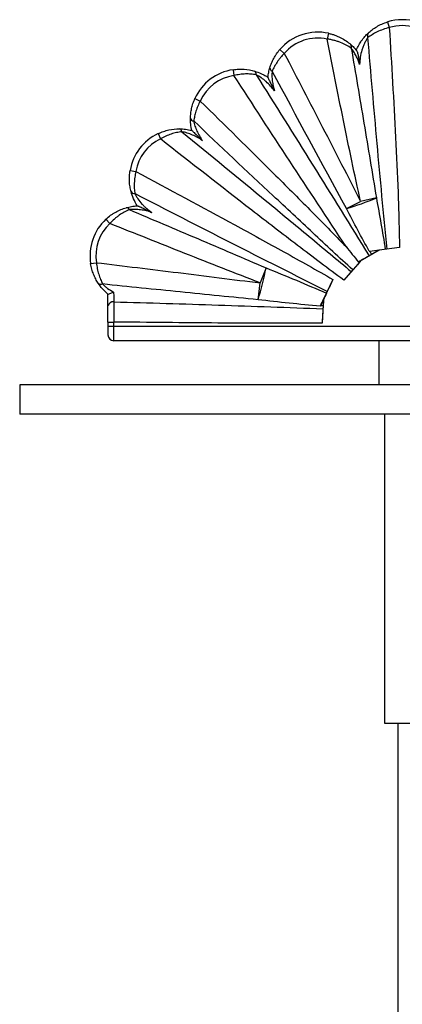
# Paper-space layout '_Izquierda' of a CAD drawing. Header units: millimetres. Extents: x 580 to 1680, y -627 to 712.
# Tile 3 of 10: x 580 to 710, y 377 to 712. Entities that reach past the tile are written whole.
import ezdxf

# ---------------------------------------------------------------- set-up
doc = ezdxf.new("R2010")
doc.units = ezdxf.units.MM

psp = doc.layouts.new('_Izquierda')

# ---------------------------------------------------------------- linework, layer by layer
at = {"color": 7, "linetype": 'Continuous', "lineweight": 25}
for p, q in [((704.99, 710.95), (705.58, 709.04)), ((684.92, 707.08), (684.49, 705.13)), ((668.39, 701.55), (669.91, 700.25)), ((652.5, 694.71), (652.8, 692.73)), ((639.52, 684.87), (641.35, 684.05)), ((627, 672.97), (627.85, 671.16)), ((617.51, 660.46), (619.48, 660.12)), ((691.05, 647.47), (695.84, 649.9)), ((701.19, 651.1), (695.84, 649.9)), ((609.28, 643.87), (610.65, 642.41)), ((702.17, 633.4), (695.65, 629.6)), ((698.8, 632.96), (698.97, 632.98)), ((702.17, 633.4), (702.16, 633.4)), ((709.02, 634.28), (702.17, 633.4)), ((695.73, 629.52), (690.13, 623.16)), ((695.65, 629.6), (695.73, 629.52)), ((604.09, 628.76), (606.07, 629.08)), ((663.71, 627.33), (661.72, 622.19)), ((686.43, 623.39), (683.26, 616.64)), ((660.98, 616.5), (661.72, 622.19)), ((610, 614.41), (610, 618.38)), ((683.26, 616.64), (682.73, 608.53)), ((683.26, 616.64), (683.26, 616.64)), ((682.24, 614.47), (682.14, 614.26)), ((610, 608.91), (612, 608.91)), ((610, 608.91), (610, 604.54)), ((610, 607.54), (810, 607.54)), ((612, 602.54), (612, 608.91)), ((805, 602.54), (612, 602.54)), ((702, 602.54), (702, 587.54)), ((1680, 587.54), (580, 587.54)), ((580, 587.54), (580, 577.54)), ((1680, 577.54), (580, 577.54)), ((704, 577.54), (704, 472.54)), ((704, 472.54), (716, 472.54)), ((708.5, 472.54), (708.5, -527.46))]:
    psp.add_line(p, q, dxfattribs=at)
for centre, radius, start, end in [((710, 694.71), 17, 72.8404, 107.1481), ((681.29, 690.47), 17, 77.6476, 139.3394), ((699.49, 706.3), 1.37, 140.2849, 210.1433), ((710, 694.71), 15, 72.8404, 107.1481), ((681.29, 690.47), 15, 77.6476, 139.3394), ((691.65, 702.53), 1.11, 332.8387, 39.5262), ((655.03, 677.9), 17, 98.5435, 155.7908), ((659.2, 693.23), 1.15, 348.2382, 58.174), ((666.22, 695.35), 1.21, 177.9903, 248.8035), ((655.03, 677.9), 15, 98.5435, 155.7908), ((639.24, 678.52), 1.25, 193.6427, 265.0715), ((634.27, 657.6), 17, 115.3145, 170.3342), ((633.97, 673.54), 1.12, 3.6872, 72.9898), ((634.27, 657.6), 15, 115.3145, 170.3342), ((618.96, 653.81), 1.26, 206.2968, 277.1766), ((658.35, 754.84), 112.25, 286.9371, 292.4363), ((616.22, 646.67), 1.1, 23.8981, 92.7631), ((620.88, 631.44), 17, 133.005, 189.0675), ((620.88, 631.44), 15, 133.005, 189.0675), ((555.16, 648.93), 110.68, 342.9625, 348.749), ((607.61, 623.03), 1.31, 223.7247, 295.1744), ((611.74, 614.02), 1.78, 81.1028, 167.3943), ((612, 604.54), 2, 180, 270)]:
    psp.add_arc(centre, radius, start, end, dxfattribs=at)
for points, knots in [([(698.44, 707.18), (698.84, 707.55), (699.28, 707.92), (700.25, 708.65), (700.77, 709), (701.87, 709.66), (702.47, 709.97), (703.69, 710.51), (704.33, 710.75), (704.99, 710.95)], [0, 0, 0, 0, 0.25, 0.25, 0.5, 0.5, 0.75, 0.75, 1, 1, 1, 1]), ([(684.92, 707.08), (685.3, 707), (685.67, 706.9), (686.39, 706.69), (686.75, 706.57), (687.45, 706.32), (687.79, 706.18), (688.47, 705.89), (688.8, 705.73), (689.76, 705.23), (690.36, 704.86), (691.49, 704.09), (692.02, 703.68), (692.51, 703.24)], [0, 0, 0, 0, 0.125, 0.125, 0.25, 0.25, 0.375, 0.375, 0.5, 0.5, 0.75, 0.75, 1, 1, 1, 1]), ([(694.35, 701.35), (694.6, 701.93), (694.87, 702.5), (695.49, 703.59), (695.82, 704.12), (696.36, 704.86), (696.54, 705.1), (696.92, 705.57), (697.11, 705.8), (697.69, 706.45), (698.07, 706.83), (698.44, 707.18)], [0, 0, 0, 0, 0.25, 0.25, 0.5, 0.5, 0.625, 0.625, 0.75, 0.75, 1, 1, 1, 1]), ([(705.58, 709.04), (704.85, 708.86), (704.14, 708.63), (702.78, 708.13), (702.11, 707.85), (700.88, 707.25), (700.31, 706.93), (699.23, 706.28), (698.75, 705.94), (698.31, 705.62)], [0, 0, 0, 0, 0.25, 0.25, 0.5, 0.5, 0.75, 0.75, 1, 1, 1, 1]), ([(705.58, 709.04), (705.97, 702.82), (706.35, 696.59), (707.06, 684.14), (707.41, 677.91), (708.03, 665.45), (708.32, 659.22), (708.67, 649.87), (708.77, 646.75), (708.93, 640.52), (709, 637.4), (709.02, 634.28)], [0, 0, 0, 0, 0.25, 0.25, 0.5, 0.5, 0.75, 0.75, 0.875, 0.875, 1, 1, 1, 1]), ([(692.64, 702.02), (692.12, 702.39), (691.56, 702.74), (690.35, 703.38), (689.7, 703.68), (688.66, 704.09), (688.3, 704.22), (687.58, 704.45), (687.21, 704.56), (686.45, 704.76), (686.07, 704.85), (685.29, 705), (684.89, 705.07), (684.49, 705.13)], [0, 0, 0, 0, 0.25, 0.25, 0.5, 0.5, 0.625, 0.625, 0.75, 0.75, 0.875, 0.875, 1, 1, 1, 1]), ([(695.84, 649.9), (694.81, 654.49), (693.83, 659.08), (691.88, 668.27), (690.93, 672.88), (688.12, 686.69), (686.29, 695.9), (684.49, 705.13)], [0, 0, 0, 0, 0.25, 0.25, 0.5, 0.5, 1, 1, 1, 1]), ([(692.51, 703.24), (692.84, 702.95), (693.17, 702.64), (693.83, 701.96), (694.15, 701.59), (694.47, 701.21)], [0, 0, 0, 0, 0.5, 0.5, 1, 1, 1, 1]), ([(698.31, 705.62), (698.11, 705.34), (697.9, 705.04), (697.51, 704.39), (697.31, 704.03), (696.96, 703.3), (696.8, 702.93), (696.5, 702.16), (696.37, 701.77), (696.02, 700.58), (695.85, 699.78), (695.6, 698.15), (695.53, 697.33), (695.51, 696.5)], [0, 0, 0, 0, 0.125, 0.125, 0.25, 0.25, 0.375, 0.375, 0.5, 0.5, 0.75, 0.75, 1, 1, 1, 1]), ([(704.82, 633.73), (704.22, 639.72), (703.65, 645.7), (702.53, 657.68), (701.98, 663.67), (700.37, 681.64), (699.33, 693.63), (698.31, 705.62)], [0, 0, 0, 0, 0.25, 0.25, 0.5, 0.5, 1, 1, 1, 1]), ([(665.01, 695.39), (665.17, 695.92), (665.36, 696.45), (665.79, 697.5), (666.04, 698.02), (666.47, 698.81), (666.62, 699.07), (666.93, 699.58), (667.1, 699.84), (667.61, 700.59), (667.98, 701.08), (668.39, 701.55)], [0, 0, 0, 0, 0.25, 0.25, 0.5, 0.5, 0.625, 0.625, 0.75, 0.75, 1, 1, 1, 1]), ([(669.91, 700.25), (669.44, 699.78), (669.01, 699.3), (668.4, 698.56), (668.2, 698.31), (667.83, 697.8), (667.64, 697.55), (667.12, 696.78), (666.81, 696.26), (666.25, 695.24), (666, 694.73), (665.78, 694.22)], [0, 0, 0, 0, 0.25, 0.25, 0.375, 0.375, 0.5, 0.5, 0.75, 0.75, 1, 1, 1, 1]), ([(669.91, 700.25), (674.25, 691.87), (678.59, 683.49), (687.24, 666.71), (691.55, 658.31), (695.84, 649.9)], [0, 0, 0, 0, 0.5, 0.5, 1, 1, 1, 1]), ([(692.64, 702.02), (694.09, 693.54), (695.54, 685.05), (698.39, 668.08), (699.81, 659.59), (701.19, 651.1)], [0, 0, 0, 0, 0.5, 0.5, 1, 1, 1, 1]), ([(695.51, 696.5), (695.35, 697.01), (695.16, 697.51), (694.76, 698.49), (694.54, 698.97), (694.17, 699.68), (694.05, 699.91), (693.78, 700.36), (693.65, 700.59), (693.23, 701.24), (692.94, 701.65), (692.64, 702.02)], [0, 0, 0, 0, 0.25, 0.25, 0.5, 0.5, 0.625, 0.625, 0.75, 0.75, 1, 1, 1, 1]), ([(694.47, 701.21), (694.43, 701.25), (694.4, 701.29), (694.36, 701.34), (694.35, 701.35), (694.35, 701.35)], [0, 0, 0, 0, 0.5, 0.5, 1, 1, 1, 1]), ([(694.47, 701.21), (694.5, 701.17), (694.53, 701.12), (694.59, 700.99), (694.62, 700.92), (694.71, 700.68), (694.77, 700.49), (694.87, 700.11), (694.92, 699.91), (695.01, 699.5), (695.05, 699.29), (695.18, 698.66), (695.25, 698.23), (695.39, 697.37), (695.45, 696.94), (695.51, 696.5)], [0, 0, 0, 0, 0.0625, 0.0625, 0.125, 0.125, 0.25, 0.25, 0.375, 0.375, 0.5, 0.5, 0.75, 0.75, 1, 1, 1, 1]), ([(652.5, 694.71), (653.14, 694.81), (653.78, 694.86), (655.05, 694.91), (655.68, 694.9), (657.53, 694.76), (658.7, 694.54), (659.81, 694.21)], [0, 0, 0, 0, 0.25, 0.25, 0.5, 0.5, 1, 1, 1, 1]), ([(660.33, 693), (659.76, 693.1), (659.18, 693.17), (657.98, 693.25), (657.36, 693.27), (656.09, 693.23), (655.43, 693.17), (654.12, 693), (653.46, 692.88), (652.8, 692.73)], [0, 0, 0, 0, 0.25, 0.25, 0.5, 0.5, 0.75, 0.75, 1, 1, 1, 1]), ([(659.81, 694.21), (660.56, 693.99), (661.34, 693.71), (662.49, 693.18), (662.87, 692.99), (663.63, 692.57), (664, 692.34), (664.36, 692.11)], [0, 0, 0, 0, 0.5, 0.5, 0.75, 0.75, 1, 1, 1, 1]), ([(664.36, 692.1), (664.42, 692.68), (664.51, 693.25), (664.72, 694.35), (664.86, 694.88), (665.01, 695.39)], [0, 0, 0, 0, 0.5, 0.5, 1, 1, 1, 1]), ([(665.78, 694.22), (665.73, 693.69), (665.71, 693.14), (665.72, 692.02), (665.77, 691.44), (665.91, 690.31), (666.01, 689.74), (666.26, 688.62), (666.41, 688.06), (666.59, 687.51)], [0, 0, 0, 0, 0.25, 0.25, 0.5, 0.5, 0.75, 0.75, 1, 1, 1, 1]), ([(690.89, 634.54), (684.48, 644.2), (678.12, 653.89), (665.43, 673.29), (659.11, 683.01), (652.8, 692.73)], [0, 0, 0, 0, 0.5, 0.5, 1, 1, 1, 1]), ([(660.33, 693), (666.77, 682.76), (673.2, 672.51), (686.01, 651.99), (692.4, 641.72), (698.74, 631.43)], [0, 0, 0, 0, 0.5, 0.5, 1, 1, 1, 1]), ([(666.59, 687.51), (666.17, 688.08), (665.72, 688.63), (664.77, 689.68), (664.27, 690.18), (663.47, 690.88), (663.2, 691.11), (662.65, 691.54), (662.37, 691.75), (661.5, 692.35), (660.92, 692.7), (660.33, 693)], [0, 0, 0, 0, 0.25, 0.25, 0.5, 0.5, 0.625, 0.625, 0.75, 0.75, 1, 1, 1, 1]), ([(664.36, 692.1), (664.36, 692.08), (664.4, 691.97), (664.52, 691.68), (664.61, 691.49), (664.78, 691.11), (664.88, 690.9), (665.08, 690.49), (665.19, 690.28), (665.5, 689.64), (665.72, 689.22), (666.15, 688.37), (666.37, 687.94), (666.59, 687.51)], [0, 0, 0, 0, 0.125, 0.125, 0.25, 0.25, 0.375, 0.375, 0.5, 0.5, 0.75, 0.75, 1, 1, 1, 1]), ([(638.03, 678.22), (638.04, 678.75), (638.08, 679.29), (638.2, 680.39), (638.29, 680.94), (638.48, 681.79), (638.55, 682.07), (638.7, 682.64), (638.79, 682.92), (639.06, 683.76), (639.28, 684.32), (639.52, 684.87)], [0, 0, 0, 0, 0.25, 0.25, 0.5, 0.5, 0.625, 0.625, 0.75, 0.75, 1, 1, 1, 1]), ([(641.35, 684.05), (641.05, 683.48), (640.77, 682.91), (640.41, 682.05), (640.29, 681.76), (640.08, 681.18), (639.98, 680.89), (639.7, 680.03), (639.55, 679.46), (639.3, 678.35), (639.21, 677.8), (639.14, 677.27)], [0, 0, 0, 0, 0.25, 0.25, 0.375, 0.375, 0.5, 0.5, 0.75, 0.75, 1, 1, 1, 1]), ([(641.35, 684.05), (649.68, 675.87), (657.98, 667.67), (670.39, 655.31), (674.52, 651.18), (682.74, 642.9), (686.83, 638.74), (690.89, 634.54)], [0, 0, 0, 0, 0.5, 0.5, 0.75, 0.75, 1, 1, 1, 1]), ([(638.46, 674.08), (638.38, 674.43), (638.31, 674.78), (638.2, 675.49), (638.15, 675.85), (638.04, 676.9), (638.02, 677.57), (638.03, 678.22)], [0, 0, 0, 0, 0.25, 0.25, 0.5, 0.5, 1, 1, 1, 1]), ([(693.18, 626.63), (688.64, 630.81), (684.12, 635.01), (675.09, 643.43), (670.58, 647.65), (657.08, 660.32), (648.1, 668.79), (639.14, 677.27)], [0, 0, 0, 0, 0.25, 0.25, 0.5, 0.5, 1, 1, 1, 1]), ([(639.14, 677.27), (639.23, 676.72), (639.37, 676.14), (639.64, 675.27), (639.74, 674.97), (639.96, 674.4), (640.08, 674.11), (640.46, 673.27), (640.74, 672.72), (641.37, 671.65), (641.71, 671.13), (642.08, 670.62)], [0, 0, 0, 0, 0.25, 0.25, 0.375, 0.375, 0.5, 0.5, 0.75, 0.75, 1, 1, 1, 1]), ([(627, 672.97), (627.59, 673.25), (628.2, 673.5), (629.42, 673.91), (630.05, 674.08), (631.89, 674.48), (633.1, 674.61), (634.3, 674.6)], [0, 0, 0, 0, 0.25, 0.25, 0.5, 0.5, 1, 1, 1, 1]), ([(635.08, 673.61), (634.5, 673.54), (633.91, 673.45), (632.71, 673.18), (632.11, 673.02), (630.89, 672.61), (630.27, 672.37), (629.05, 671.82), (628.44, 671.51), (627.85, 671.16)], [0, 0, 0, 0, 0.25, 0.25, 0.5, 0.5, 0.75, 0.75, 1, 1, 1, 1]), ([(634.3, 674.6), (634.97, 674.6), (635.65, 674.56), (637.05, 674.39), (637.76, 674.25), (638.47, 674.08)], [0, 0, 0, 0, 0.5, 0.5, 1, 1, 1, 1]), ([(635.08, 673.61), (644.72, 665.73), (654.35, 657.84), (668.75, 645.96), (673.55, 641.99), (683.12, 634.04), (687.9, 630.06), (692.67, 626.06)], [0, 0, 0, 0, 0.5, 0.5, 0.75, 0.75, 1, 1, 1, 1]), ([(642.08, 670.62), (641.54, 670.99), (640.99, 671.33), (639.87, 671.96), (639.29, 672.24), (638.11, 672.75), (637.5, 672.98), (636.29, 673.35), (635.68, 673.5), (635.08, 673.61)], [0, 0, 0, 0, 0.25, 0.25, 0.5, 0.5, 0.75, 0.75, 1, 1, 1, 1]), ([(638.47, 674.08), (638.48, 674.07), (638.56, 674), (638.79, 673.8), (638.93, 673.66), (639.23, 673.38), (639.39, 673.22), (639.71, 672.91), (639.88, 672.75), (640.38, 672.27), (640.72, 671.94), (641.4, 671.29), (641.73, 670.96), (642.08, 670.62)], [0, 0, 0, 0, 0.125, 0.125, 0.25, 0.25, 0.375, 0.375, 0.5, 0.5, 0.75, 0.75, 1, 1, 1, 1]), ([(690.13, 623.16), (687.49, 625.1), (684.86, 627.06), (679.63, 631), (677.02, 632.98), (669.2, 638.93), (664.01, 642.93), (648.47, 654.97), (638.15, 663.06), (627.85, 671.16)], [0, 0, 0, 0, 0.125, 0.125, 0.25, 0.25, 0.5, 0.5, 1, 1, 1, 1]), ([(617.83, 653.25), (617.69, 653.78), (617.57, 654.34), (617.39, 655.48), (617.32, 656.07), (617.27, 656.99), (617.26, 657.31), (617.27, 657.93), (617.27, 658.24), (617.33, 659.19), (617.4, 659.82), (617.51, 660.46)], [0, 0, 0, 0, 0.25, 0.25, 0.5, 0.5, 0.625, 0.625, 0.75, 0.75, 1, 1, 1, 1]), ([(619.48, 660.12), (619.32, 659.45), (619.2, 658.78), (619.06, 657.79), (619.02, 657.46), (618.96, 656.8), (618.94, 656.47), (618.9, 655.5), (618.91, 654.88), (618.98, 653.68), (619.04, 653.1), (619.12, 652.56)], [0, 0, 0, 0, 0.25, 0.25, 0.375, 0.375, 0.5, 0.5, 0.75, 0.75, 1, 1, 1, 1]), ([(619.48, 660.12), (630.69, 654.1), (641.89, 648.05), (658.64, 638.9), (664.22, 635.84), (675.35, 629.66), (680.9, 626.55), (686.43, 623.39)], [0, 0, 0, 0, 0.5, 0.5, 0.75, 0.75, 1, 1, 1, 1]), ([(619.96, 648.42), (619.46, 649.2), (619.03, 650.01), (618.31, 651.66), (618.04, 652.48), (617.83, 653.25)], [0, 0, 0, 0, 0.5, 0.5, 1, 1, 1, 1]), ([(684.5, 619.3), (673.56, 624.76), (662.66, 630.29), (640.87, 641.39), (629.99, 646.96), (619.12, 652.56)], [0, 0, 0, 0, 0.5, 0.5, 1, 1, 1, 1]), ([(619.12, 652.56), (619.26, 652.26), (619.42, 651.96), (619.77, 651.35), (619.97, 651.05), (620.59, 650.14), (621.05, 649.57), (621.8, 648.75), (622.06, 648.49), (622.6, 647.97), (622.87, 647.73), (623.72, 647.01), (624.31, 646.57), (624.92, 646.15)], [0, 0, 0, 0, 0.125, 0.125, 0.25, 0.25, 0.5, 0.5, 0.625, 0.625, 0.75, 0.75, 1, 1, 1, 1]), ([(701.19, 651.1), (701.72, 648.19), (702.24, 645.29), (703.25, 639.47), (703.74, 636.57), (704.21, 633.66)], [0, 0, 0, 0, 0.5, 0.5, 1, 1, 1, 1]), ([(609.28, 643.87), (609.8, 644.35), (610.33, 644.79), (611.17, 645.4), (611.45, 645.59), (612.03, 645.96), (612.32, 646.13), (613.2, 646.62), (613.78, 646.91), (614.97, 647.4), (615.57, 647.6), (616.17, 647.78)], [0, 0, 0, 0, 0.25, 0.25, 0.375, 0.375, 0.5, 0.5, 0.75, 0.75, 1, 1, 1, 1]), ([(617.23, 647.12), (616.66, 646.89), (616.1, 646.62), (614.97, 645.99), (614.41, 645.64), (613.57, 645.05), (613.29, 644.84), (612.73, 644.4), (612.46, 644.17), (611.66, 643.46), (611.14, 642.95), (610.65, 642.41)], [0, 0, 0, 0, 0.25, 0.25, 0.5, 0.5, 0.625, 0.625, 0.75, 0.75, 1, 1, 1, 1]), ([(616.17, 647.78), (616.75, 647.95), (617.37, 648.09), (618.65, 648.31), (619.32, 648.38), (619.99, 648.42)], [0, 0, 0, 0, 0.5, 0.5, 1, 1, 1, 1]), ([(624.92, 646.15), (624.3, 646.36), (623.66, 646.54), (622.38, 646.85), (621.73, 646.97), (620.75, 647.09), (620.43, 647.13), (619.77, 647.18), (619.44, 647.19), (618.47, 647.21), (617.84, 647.18), (617.23, 647.12)], [0, 0, 0, 0, 0.25, 0.25, 0.5, 0.5, 0.625, 0.625, 0.75, 0.75, 1, 1, 1, 1]), ([(617.23, 647.12), (624.98, 643.84), (632.74, 640.56), (648.23, 633.97), (655.97, 630.66), (663.71, 627.33)], [0, 0, 0, 0, 0.5, 0.5, 1, 1, 1, 1]), ([(619.99, 648.42), (620.01, 648.42), (620.06, 648.41), (620.18, 648.37), (620.26, 648.34), (620.43, 648.28), (620.52, 648.24), (620.72, 648.16), (620.82, 648.11), (621.13, 647.97), (621.35, 647.88), (621.78, 647.67), (622.01, 647.57), (622.67, 647.25), (623.12, 647.03), (623.8, 646.7), (624.02, 646.59), (624.47, 646.37), (624.7, 646.26), (624.92, 646.15)], [0, 0, 0, 0, 0.0625, 0.0625, 0.125, 0.125, 0.1875, 0.1875, 0.25, 0.25, 0.375, 0.375, 0.5, 0.5, 0.75, 0.75, 0.875, 0.875, 1, 1, 1, 1]), ([(661.72, 622.19), (653.18, 625.5), (644.66, 628.85), (627.64, 635.6), (619.14, 639), (610.65, 642.41)], [0, 0, 0, 0, 0.5, 0.5, 1, 1, 1, 1]), ([(702.16, 633.4), (701.71, 633.14), (701.27, 632.88), (700.4, 632.38), (699.97, 632.14), (699.57, 631.91)], [0, 0, 0, 0, 0.5, 0.5, 1, 1, 1, 1]), ([(695.73, 629.52), (695.29, 629.02), (694.86, 628.53), (694.22, 627.81), (694.01, 627.57), (693.59, 627.1), (693.38, 626.86), (693.18, 626.63)], [0, 0, 0, 0, 0.5, 0.5, 0.75, 0.75, 1, 1, 1, 1]), ([(698.74, 631.43), (698.18, 631.09), (697.6, 630.75), (696.38, 630.04), (695.75, 629.67), (695.11, 629.29)], [0, 0, 0, 0, 0.5, 0.5, 1, 1, 1, 1]), ([(699.57, 631.91), (699.44, 631.84), (699.29, 631.75), (699.01, 631.58), (698.86, 631.5), (698.74, 631.43)], [0, 0, 0, 0, 0.5, 0.5, 1, 1, 1, 1]), ([(606.66, 622.12), (606.37, 622.57), (606.08, 623.05), (605.55, 624.07), (605.3, 624.6), (604.97, 625.45), (604.86, 625.74), (604.66, 626.32), (604.57, 626.62), (604.33, 627.52), (604.19, 628.13), (604.09, 628.76)], [0, 0, 0, 0, 0.25, 0.25, 0.5, 0.5, 0.625, 0.625, 0.75, 0.75, 1, 1, 1, 1]), ([(606.07, 629.08), (606.14, 628.39), (606.24, 627.72), (606.44, 626.74), (606.51, 626.41), (606.67, 625.77), (606.76, 625.46), (607.03, 624.53), (607.24, 623.95), (607.68, 622.84), (607.92, 622.32), (608.17, 621.84)], [0, 0, 0, 0, 0.25, 0.25, 0.375, 0.375, 0.5, 0.5, 0.75, 0.75, 1, 1, 1, 1]), ([(606.07, 629.08), (615.35, 627.97), (624.62, 626.84), (643.17, 624.56), (652.45, 623.39), (661.72, 622.19)], [0, 0, 0, 0, 0.5, 0.5, 1, 1, 1, 1]), ([(693.18, 626.63), (693.1, 626.54), (693.01, 626.44), (692.84, 626.25), (692.75, 626.15), (692.67, 626.06)], [0, 0, 0, 0, 0.5, 0.5, 1, 1, 1, 1]), ([(686.43, 623.39), (686.09, 622.68), (685.76, 621.98), (685.12, 620.61), (684.8, 619.94), (684.5, 619.3)], [0, 0, 0, 0, 0.5, 0.5, 1, 1, 1, 1]), ([(692.67, 626.06), (692.27, 625.59), (691.85, 625.12), (691.22, 624.4), (691, 624.15), (690.57, 623.66), (690.35, 623.41), (690.13, 623.16)], [0, 0, 0, 0, 0.5, 0.5, 0.75, 0.75, 1, 1, 1, 1]), ([(610, 618.38), (609.32, 618.94), (608.69, 619.56), (607.56, 620.84), (607.07, 621.49), (606.66, 622.12)], [0, 0, 0, 0, 0.5, 0.5, 1, 1, 1, 1]), ([(660.98, 616.5), (652.17, 617.36), (643.37, 618.24), (625.77, 620.02), (616.97, 620.93), (608.17, 621.84)], [0, 0, 0, 0, 0.5, 0.5, 1, 1, 1, 1]), ([(608.17, 621.84), (608.41, 621.59), (608.67, 621.34), (609.25, 620.84), (609.55, 620.59), (610.51, 619.9), (611.2, 619.48), (611.92, 619.11)], [0, 0, 0, 0, 0.25, 0.25, 0.5, 0.5, 1, 1, 1, 1]), ([(610, 618.38), (610.01, 618.37), (610.03, 618.37), (610.09, 618.38), (610.13, 618.4), (610.29, 618.45), (610.44, 618.5), (610.8, 618.64), (611.01, 618.73), (611.45, 618.91), (611.68, 619.01), (611.92, 619.11)], [0, 0, 0, 0, 0.125, 0.125, 0.25, 0.25, 0.5, 0.5, 0.75, 0.75, 1, 1, 1, 1]), ([(611.92, 619.11), (611.92, 618.81), (611.93, 618.51), (611.95, 617.91), (611.96, 617.61), (611.98, 617.04), (611.99, 616.77), (612, 616.24), (612.01, 616), (612.02, 615.78)], [0, 0, 0, 0, 0.25, 0.25, 0.5, 0.5, 0.75, 0.75, 1, 1, 1, 1]), ([(684.23, 618.73), (683.88, 617.98), (683.54, 617.23), (683.01, 616.11), (682.83, 615.73), (682.48, 614.99), (682.31, 614.62), (682.14, 614.26)], [0, 0, 0, 0, 0.5, 0.5, 0.75, 0.75, 1, 1, 1, 1]), ([(683.26, 616.64), (683.23, 616.25), (683.21, 615.86), (683.16, 615.11), (683.13, 614.75), (683.1, 614.39)], [0, 0, 0, 0, 0.5, 0.5, 1, 1, 1, 1]), ([(684.5, 619.3), (684.46, 619.22), (684.42, 619.12), (684.32, 618.92), (684.28, 618.82), (684.23, 618.73)], [0, 0, 0, 0, 0.5, 0.5, 1, 1, 1, 1]), ([(610, 608.91), (610, 609.42), (610, 609.93), (610, 610.92), (610, 611.4), (610, 612.35), (610, 613.24), (610, 614.04), (610, 614.41)], [0, 0, 0, 0, 0.25, 0.25, 0.5, 0.5, 0.75, 1, 1, 1, 1]), ([(612.02, 615.78), (612.02, 615.32), (612.01, 614.32), (612.01, 613.21), (612.01, 612.02), (612.01, 611.42), (612, 610.49), (612, 610.18), (612, 609.55), (612, 609.23), (612, 608.91)], [0, 0, 0, 0, 0.25, 0.5, 0.5, 0.75, 0.75, 0.875, 0.875, 1, 1, 1, 1]), ([(612.02, 615.78), (623.86, 615.44), (635.7, 615.08), (659.37, 614.3), (671.21, 613.89), (683.04, 613.42)], [0, 0, 0, 0, 0.5, 0.5, 1, 1, 1, 1]), ([(683.04, 613.42), (682.99, 612.67), (682.95, 611.88), (682.87, 610.65), (682.84, 610.23), (682.78, 609.38), (682.76, 608.96), (682.73, 608.53)], [0, 0, 0, 0, 0.5, 0.5, 0.75, 0.75, 1, 1, 1, 1]), ([(683.1, 614.39), (683.09, 614.24), (683.08, 614.07), (683.06, 613.73), (683.05, 613.57), (683.04, 613.42)], [0, 0, 0, 0, 0.5, 0.5, 1, 1, 1, 1]), ([(682.73, 608.53), (676.83, 608.49), (670.94, 608.48), (659.15, 608.5), (653.26, 608.53), (635.58, 608.65), (623.79, 608.77), (612, 608.91)], [0, 0, 0, 0, 0.25, 0.25, 0.5, 0.5, 1, 1, 1, 1])]:
    psp.add_open_spline(points, degree=3, knots=knots, dxfattribs=at)
for points in [[(691.05, 647.47), (682.58, 663.02), (674.17, 678.61), (665.78, 694.22)], [(698.8, 632.96), (696.16, 637.76), (693.58, 642.6), (691.05, 647.47)], [(690.89, 634.54), (692.3, 632.8), (693.71, 631.05), (695.11, 629.29)], [(698.97, 632.98), (699.98, 633.12), (701.05, 633.25), (702.16, 633.4)], [(699.57, 631.91), (699.37, 632.27), (699.17, 632.62), (698.97, 632.98)], [(695.65, 629.6), (695.47, 629.5), (695.29, 629.4), (695.11, 629.29)], [(663.71, 627.33), (670.58, 624.54), (677.43, 621.68), (684.23, 618.73)], [(682.14, 614.26), (675.08, 614.92), (668.03, 615.67), (660.98, 616.5)], [(682.24, 614.47), (682.57, 615.16), (682.91, 615.88), (683.26, 616.64)], [(683.1, 614.39), (682.82, 614.42), (682.53, 614.44), (682.24, 614.47)]]:
    psp.add_open_spline(points, degree=3, dxfattribs=at)

doc.saveas('drawing.dxf')
